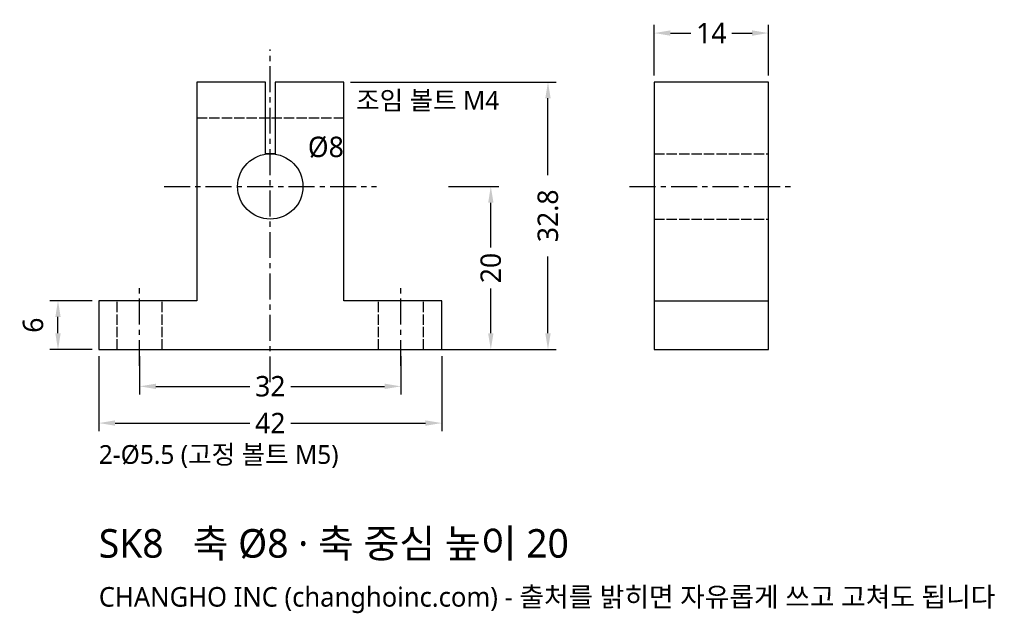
# Model space of a CAD drawing. Header units: millimetres. Extents: x -31 to 90, y -32 to 40.
import ezdxf

# ---------------------------------------------------------------- set-up
doc = ezdxf.new("R2010")
doc.units = ezdxf.units.MM
doc.linetypes.add('CENTER', pattern=[5.08, 3.175, -0.635, 0.635, -0.635])
doc.linetypes.add('DASHED', pattern=[1.524, 1.27, -0.254])
for name, color, linetype in [('문자', 7, 'CONTINUOUS'), ('숨은선', 3, 'DASHED'), ('외형선', 7, 'CONTINUOUS'), ('중심선', 1, 'CENTER'), ('치수', 4, 'CONTINUOUS')]:
    doc.layers.add(name, color=color, linetype=linetype)
doc.styles.add('CH_KOR', font='malgun.ttf')
doc.dimstyles.new('CH_DIM', dxfattribs={"dimtxt": 2.5, "dimasz": 2, "dimexe": 1, "dimexo": 0.8, "dimgap": 0.8, "dimtad": 1, "dimdec": 1, "dimdsep": 46, "dimtxsty": 'CH_KOR', "dimcen": 2.5, "dimclrd": 4, "dimclre": 4, "dimclrt": 4, "dimazin": 3, "dimtfac": 1, "dimtmove": 0, "dimatfit": 3})

# ---------------------------------------------------------------- blocks, each defined once
blk = doc.blocks.new('_CLOSEDFILLED')
at = {"color": 0, "linetype": 'BYBLOCK'}
blk.add_solid([(-1, 0.164), (0, 0), (-1, -0.164)], dxfattribs=at)
blk = doc.blocks.new('*D1')
at = {"color": 4}
for p, q in [((-21, -0.8), (-21, -10)), ((21, -0.8), (21, -10)), ((-19, -9), (-2.5, -9)), ((2.5, -9), (19, -9))]:
    blk.add_line(p, q, dxfattribs=at)
at = {"layer": 'Defpoints'}
for p in [(-21, 0), (21, 0), (-21, -9)]:
    blk.add_point(p, dxfattribs=at)
at = {"layer": '치수', "color": 4, "xscale": 2, "yscale": 2, "rotation": 180}
blk.add_blockref('_CLOSEDFILLED', (-21, -9), dxfattribs=at)
at = {"layer": '치수', "color": 4, "xscale": 2, "yscale": 2}
blk.add_blockref('_CLOSEDFILLED', (21, -9), dxfattribs=at)
at = {"layer": '치수', "color": 4, "insert": (0, -9), "char_height": 2.5, "attachment_point": 5, "style": 'CH_KOR'}
blk.add_mtext('42', dxfattribs=at)
blk = doc.blocks.new('*D2')
at = {"color": 4}
for p, q in [((-16, -0.8), (-16, -5.5)), ((16, -0.8), (16, -5.5)), ((-14, -4.5), (-2.5, -4.5)), ((2.5, -4.5), (14, -4.5))]:
    blk.add_line(p, q, dxfattribs=at)
at = {"layer": 'Defpoints'}
for p in [(-16, 0), (16, 0), (-16, -4.5)]:
    blk.add_point(p, dxfattribs=at)
at = {"layer": '치수', "color": 4, "xscale": 2, "yscale": 2, "rotation": 180}
blk.add_blockref('_CLOSEDFILLED', (-16, -4.5), dxfattribs=at)
at = {"layer": '치수', "color": 4, "xscale": 2, "yscale": 2}
blk.add_blockref('_CLOSEDFILLED', (16, -4.5), dxfattribs=at)
at = {"layer": '치수', "color": 4, "insert": (0, -4.5), "char_height": 2.5, "attachment_point": 5, "style": 'CH_KOR'}
blk.add_mtext('32', dxfattribs=at)
blk = doc.blocks.new('*D3')
at = {"color": 4}
for p, q in [((21.8, 20), (28, 20)), ((27, 12.5), (27, 18)), ((27, 2), (27, 7.5)), ((21.8, 0), (28, 0))]:
    blk.add_line(p, q, dxfattribs=at)
at = {"layer": 'Defpoints'}
for p in [(21, 20), (21, 0), (27, 0)]:
    blk.add_point(p, dxfattribs=at)
at = {"layer": '치수', "color": 4, "xscale": 2, "yscale": 2}
for p, rotation in [((27, 20), 90), ((27, 0), 270)]:
    blk.add_blockref('_CLOSEDFILLED', p, dxfattribs=dict(at, rotation=rotation))
at = {"layer": '치수', "color": 4, "insert": (27, 10), "char_height": 2.5, "attachment_point": 5, "rotation": 90, "style": 'CH_KOR'}
blk.add_mtext('20', dxfattribs=at)
blk = doc.blocks.new('*D4')
at = {"color": 4}
for p, q in [((9.8, 32.8), (35, 32.8)), ((34, 21.4), (34, 30.8)), ((34, 2), (34, 11.4)), ((9.8, 0), (35, 0))]:
    blk.add_line(p, q, dxfattribs=at)
at = {"layer": 'Defpoints'}
for p in [(9, 32.8), (9, 0), (34, 0)]:
    blk.add_point(p, dxfattribs=at)
at = {"layer": '치수', "color": 4, "xscale": 2, "yscale": 2}
for p, rotation in [((34, 32.8), 90), ((34, 0), 270)]:
    blk.add_blockref('_CLOSEDFILLED', p, dxfattribs=dict(at, rotation=rotation))
at = {"layer": '치수', "color": 4, "insert": (34, 16.4), "char_height": 2.5, "attachment_point": 5, "rotation": 90, "style": 'CH_KOR'}
blk.add_mtext('32.8', dxfattribs=at)
blk = doc.blocks.new('*D5')
at = {"color": 4}
for p, q in [((-21.8, 6), (-27, 6)), ((-26, 2), (-26, 4)), ((-21.8, 0), (-27, 0))]:
    blk.add_line(p, q, dxfattribs=at)
at = {"layer": 'Defpoints'}
for p in [(-21, 6), (-26, 0), (-21, 0)]:
    blk.add_point(p, dxfattribs=at)
at = {"layer": '치수', "color": 4, "xscale": 2, "yscale": 2}
for p, rotation in [((-26, 6), 90), ((-26, 0), 270)]:
    blk.add_blockref('_CLOSEDFILLED', p, dxfattribs=dict(at, rotation=rotation))
at = {"layer": '치수', "color": 4, "insert": (-29.05, 3), "char_height": 2.5, "attachment_point": 5, "rotation": 90, "style": 'CH_KOR'}
blk.add_mtext('6', dxfattribs=at)
blk = doc.blocks.new('*D6')
at = {"color": 4}
for p, q in [((47, 33.6), (47, 39.8)), ((61, 33.6), (61, 39.8)), ((49, 38.8), (51.5, 38.8)), ((56.5, 38.8), (59, 38.8))]:
    blk.add_line(p, q, dxfattribs=at)
at = {"layer": 'Defpoints'}
for p in [(47, 38.8), (47, 32.8), (61, 32.8)]:
    blk.add_point(p, dxfattribs=at)
at = {"layer": '치수', "color": 4, "xscale": 2, "yscale": 2, "rotation": 180}
blk.add_blockref('_CLOSEDFILLED', (47, 38.8), dxfattribs=at)
at = {"layer": '치수', "color": 4, "xscale": 2, "yscale": 2}
blk.add_blockref('_CLOSEDFILLED', (61, 38.8), dxfattribs=at)
at = {"layer": '치수', "color": 4, "insert": (54, 38.8), "char_height": 2.5, "attachment_point": 5, "style": 'CH_KOR'}
blk.add_mtext('14', dxfattribs=at)

msp = doc.modelspace()

# ---------------------------------------------------------------- linework, layer by layer
at = {"layer": '숨은선'}
for p, q in [((-9, 28.4), (9, 28.4)), ((47, 24), (61, 24)), ((47, 16), (61, 16)), ((-18.75, 0), (-18.75, 6)), ((-13.25, 0), (-13.25, 6)), ((13.25, 0), (13.25, 6)), ((18.75, 0), (18.75, 6))]:
    msp.add_line(p, q, dxfattribs=at)
at = {"layer": '외형선'}
msp.add_line((47, 6), (61, 6), dxfattribs=at)
for points in [[(-21, 0), (21, 0), (21, 6), (9, 6), (9, 32.8), (0.6, 32.8), (0.6, 24), (-0.6, 24), (-0.6, 32.8), (-9, 32.8), (-9, 6), (-21, 6)], [(47, 0), (61, 0), (61, 32.8), (47, 32.8)]]:
    msp.add_lwpolyline(points, close=True, dxfattribs=at)
msp.add_circle((0, 20), 4, dxfattribs=at)
at = {"layer": '중심선'}
for p, q in [((0, -4), (0, 36.8)), ((-13, 20), (13, 20)), ((44, 20), (64, 20)), ((-16, -2), (-16, 8)), ((16, -2), (16, 8))]:
    msp.add_line(p, q, dxfattribs=at)

# ---------------------------------------------------------------- texts
at = {"layer": '문자', "style": 'CH_KOR'}
for s, height, p in [('조임 볼트 M4', 2.3, (10.5, 29.4)), ('Ø8', 2.5, (4.6, 23.6)), ('2-Ø5.5 (고정 볼트 M5)', 2.3, (-21, -14)), ('SK8   축 Ø8 · 축 중심 높이 20', 3.5, (-21, -25.5)), ('CHANGHO INC (changhoinc.com) - 출처를 밝히면 자유롭게 쓰고 고쳐도 됩니다', 2.4, (-21, -31.5))]:
    msp.add_text(s, height=height, dxfattribs=at).set_placement(p)

# ---------------------------------------------------------------- dimensions: what is measured, and where the dimension line sits
at = {"layer": '치수'}
for base, p1, p2, picture, middle in [((47, 38.8), (47, 32.8), (61, 32.8), '*D6', (54, 38.8)), ((-21, -9), (-21, 0), (21, 0), '*D1', (0, -9)), ((-16, -4.5), (-16, 0), (16, 0), '*D2', (0, -4.5))]:
    dim = msp.add_linear_dim(base=base, p1=p1, p2=p2, dimstyle='CH_DIM', override={"dimscale": 1}, dxfattribs=at)
    dim.commit()
    dim.dimension.update_dxf_attribs({"geometry": picture, "text_midpoint": middle})
for base, p1, p2, picture, middle in [((34, 0), (9, 0), (9, 32.8), '*D4', (34, 16.4)), ((27, 0), (21, 0), (21, 20), '*D3', (27, 10)), ((-26, 0), (-21, 0), (-21, 6), '*D5', (-29.05, 3))]:
    dim = msp.add_linear_dim(base=base, p1=p1, p2=p2, angle=90, dimstyle='CH_DIM', override={"dimscale": 1}, dxfattribs=at)
    dim.commit()
    dim.dimension.update_dxf_attribs({"geometry": picture, "text_midpoint": middle})

doc.saveas('drawing.dxf')
